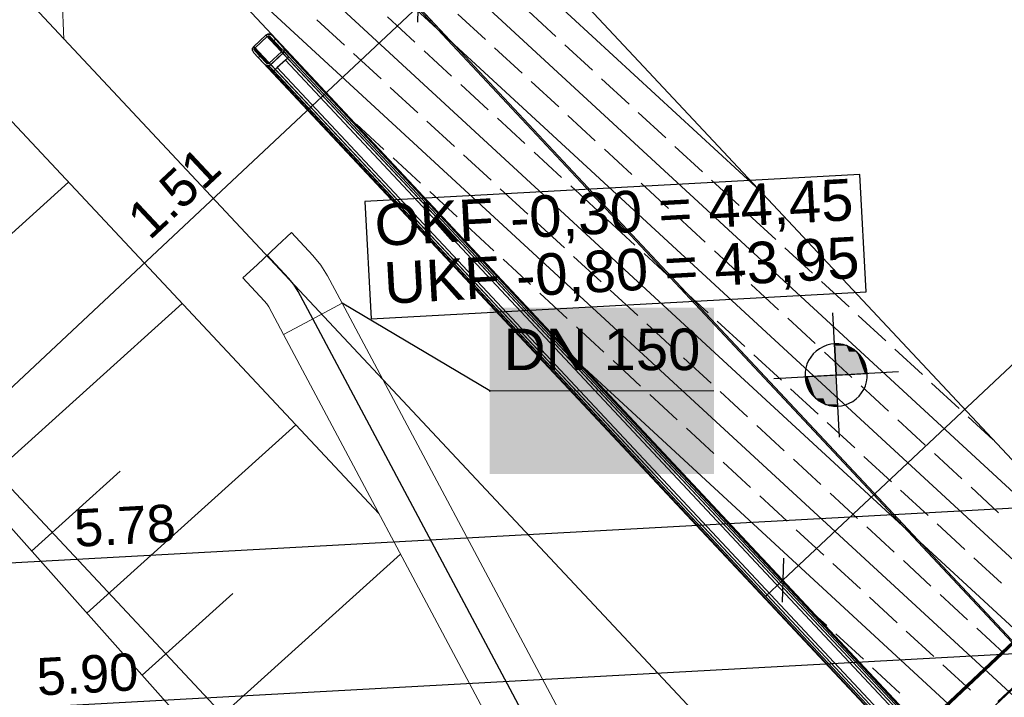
# Model space of a CAD drawing. Extents: x -779 to 790, y -208 to 633.
# Tile 35 of 232: x -247 to -199, y 14 to 46. Entities that reach past the tile are written whole.
import ezdxf
from ezdxf.lldxf.tags import DXFTag

# ---------------------------------------------------------------- set-up
doc = ezdxf.new("R2010")
doc.units = 0
doc.layers.get('0').update_dxf_attribs({"lineweight": 25})
for name, color, linetype, lineweight, true_color in [('01 Höhen im Gebäude - Basis', 7, 'Continuous', 25, 0x848484), ('01 Höhen im Gebäude - Basis-gefuellt', 7, 'Continuous', 35, 0xfefefe), ('01AFU Allgemein Bemaßung-A07F5V4RWF', 7, 'Continuous', 25, 0x848484), ('02 Raster Gebäude-A07F5V4QWF', 7, 'Continuous', 25, 0x848484), ('20 Bodenplatte-A07F5V4PWF', 7, 'Continuous', 25, 0x848484), ('20 Fenster als Fassade-A07F5V52WF', 9, 'Continuous', 25, 0x808080), ('20 Fundament-A07F5V4OWF', 7, 'Continuous', 25, 0x848484), ('30 Baugrubenplanung', 7, 'Continuous', 25, 0x848484), ('60 Höhen Außen (Bestand - bleibt)', 9, 'Continuous', 18, 0x808080), ('ELT Leerrohre', 1, 'Continuous', 35, 0xff0000), ('S_Kaltwasser', 3, 'Continuous', 35, 0x00ff00), ('S_Mass', 150, 'Continuous', 25, 0x007fff), ('S_Regenwasser_Grundleitung', 7, 'Continuous', 70, 0x0080ff), ('X_Mass', 150, 'Continuous', 25, 0x007fff)]:
    doc.layers.add(name, color=color, linetype=linetype, lineweight=lineweight, true_color=true_color)
doc.layers.add('02 Raster Gebäude-A07F5V53WF', color=7, linetype='Continuous', lineweight=13)
doc.styles.get("Standard").update_dxf_attribs({"font": 'arial.ttf'})
tags = doc.linetypes.add('Raster-A07F5V4TWF', pattern=[0.2, 0.1, -0.05, 0, -0.05]).pattern_tags.tags
tags[10:11] = [DXFTag(74, 4), DXFTag(75, 0), DXFTag(340, '0'), DXFTag(46, 1.0), DXFTag(50, 0.0), DXFTag(44, 0.0), DXFTag(45, 0.0)]
tags[8:9] = [DXFTag(74, 4), DXFTag(75, 0), DXFTag(340, '0'), DXFTag(46, 1.0), DXFTag(50, 0.0), DXFTag(44, 0.0), DXFTag(45, 0.0)]
tags[6:7] = [DXFTag(74, 4), DXFTag(75, 0), DXFTag(340, '0'), DXFTag(46, 1.0), DXFTag(50, 0.0), DXFTag(44, 0.0), DXFTag(45, 0.0)]
tags[4:5] = [DXFTag(74, 4), DXFTag(75, 0), DXFTag(340, '0'), DXFTag(46, 1.0), DXFTag(50, 0.0), DXFTag(44, 0.0), DXFTag(45, 0.0)]
tags = doc.linetypes.add('Raster-A07F5V57WF', pattern=[0.2, 0.1, -0.05, 0, -0.05]).pattern_tags.tags
tags[10:11] = [DXFTag(74, 4), DXFTag(75, 0), DXFTag(340, '0'), DXFTag(46, 1.0), DXFTag(50, 0.0), DXFTag(44, 0.0), DXFTag(45, 0.0)]
tags[8:9] = [DXFTag(74, 4), DXFTag(75, 0), DXFTag(340, '0'), DXFTag(46, 1.0), DXFTag(50, 0.0), DXFTag(44, 0.0), DXFTag(45, 0.0)]
tags[6:7] = [DXFTag(74, 4), DXFTag(75, 0), DXFTag(340, '0'), DXFTag(46, 1.0), DXFTag(50, 0.0), DXFTag(44, 0.0), DXFTag(45, 0.0)]
tags[4:5] = [DXFTag(74, 4), DXFTag(75, 0), DXFTag(340, '0'), DXFTag(46, 1.0), DXFTag(50, 0.0), DXFTag(44, 0.0), DXFTag(45, 0.0)]
tags = doc.linetypes.add('STRICHPUNKT2', pattern=[12.7, 6.35, -3.175, 0, -3.175]).pattern_tags.tags
tags[10:11] = [DXFTag(74, 4), DXFTag(75, 0), DXFTag(340, '0'), DXFTag(46, 0.0), DXFTag(50, 0.0), DXFTag(44, 0.0), DXFTag(45, 0.0)]
tags[8:9] = [DXFTag(74, 4), DXFTag(75, 0), DXFTag(340, '0'), DXFTag(46, 0.0), DXFTag(50, 0.0), DXFTag(44, 0.0), DXFTag(45, 0.0)]
tags[6:7] = [DXFTag(74, 4), DXFTag(75, 0), DXFTag(340, '0'), DXFTag(46, 0.0), DXFTag(50, 0.0), DXFTag(44, 0.0), DXFTag(45, 0.0)]
tags[4:5] = [DXFTag(74, 4), DXFTag(75, 0), DXFTag(340, '0'), DXFTag(46, 0.0), DXFTag(50, 0.0), DXFTag(44, 0.0), DXFTag(45, 0.0)]
tags = doc.linetypes.add('Wipeout_Contour-A07F5V4SWF', pattern=[1, 0, -1]).pattern_tags.tags
tags[6:7] = [DXFTag(74, 4), DXFTag(75, 0), DXFTag(340, '0'), DXFTag(46, 1.0), DXFTag(50, 0.0), DXFTag(44, 0.0), DXFTag(45, 0.0)]
tags[4:5] = [DXFTag(74, 4), DXFTag(75, 0), DXFTag(340, '0'), DXFTag(46, 1.0), DXFTag(50, 0.0), DXFTag(44, 0.0), DXFTag(45, 0.0)]

# ---------------------------------------------------------------- blocks, each defined once
blk = doc.blocks.new('Referenz-A07F5V4VWF', base_point=(-401.415, -176.34))
at = {"color": 0, "linetype": 'ByBlock', "lineweight": -2, "ltscale": 12.5}
for p, q in [((-193.268, 19.119), (-242.382, 71.552)), ((-186.18, 11.552), (-242.382, 71.552)), ((-258.024, 70.696), (-194.945, 3.354)), ((-139.804, 69.201), (-202.027, 10.914)), ((-266.191, 43.332), (-209.114, -20.788)), ((-206.746, 30.507), (-207.325, 30.589)), ((-207.325, 30.589), (-207.243, 29.091)), ((-206.242, 30.209), (-206.746, 30.507)), ((-205.891, 29.74), (-206.242, 30.209)), ((-205.745, 29.173), (-205.891, 29.74)), ((-207.243, 29.091), (-208.741, 29.01)), ((-208.741, 29.01), (-208.596, 28.443)), ((-207.243, 29.091), (-205.745, 29.173)), ((-207.161, 27.594), (-207.243, 29.091)), ((-208.596, 28.443), (-208.245, 27.974)), ((-208.245, 27.974), (-207.741, 27.676)), ((-207.741, 27.676), (-207.161, 27.594))]:
    blk.add_line(p, q, dxfattribs=at)
at = {"layer": '01 Höhen im Gebäude - Basis', "color": 0, "linetype": 'Wipeout_Contour-A07F5V4SWF', "lineweight": -2, "ltscale": 1.625}
for p, q in [((-206.104, 38.745), (-229.93, 37.441)), ((-205.795, 33.096), (-206.104, 38.745)), ((-229.93, 37.441), (-229.621, 31.792)), ((-229.621, 31.792), (-205.795, 33.096))]:
    blk.add_line(p, q, dxfattribs=at)
at = {"layer": '01 Höhen im Gebäude - Basis', "color": 0, "lineweight": -2}
for p, q in [((-207.08, 26.096), (-207.407, 32.087)), ((-208.046, 30.359), (-208.204, 30.244)), ((-207.873, 30.453), (-208.046, 30.359)), ((-207.69, 30.524), (-207.873, 30.453)), ((-207.499, 30.57), (-207.69, 30.524)), ((-207.304, 30.59), (-207.499, 30.57)), ((-207.108, 30.586), (-207.304, 30.59)), ((-206.914, 30.555), (-207.108, 30.586)), ((-206.726, 30.5), (-206.914, 30.555)), ((-206.547, 30.42), (-206.726, 30.5)), ((-206.379, 30.318), (-206.547, 30.42)), ((-208.47, 29.956), (-208.572, 29.788)), ((-208.346, 30.108), (-208.47, 29.956)), ((-208.204, 30.244), (-208.346, 30.108)), ((-206.226, 30.194), (-206.379, 30.318)), ((-206.091, 30.052), (-206.226, 30.194)), ((-205.976, 29.894), (-206.091, 30.052)), ((-205.882, 29.721), (-205.976, 29.894)), ((-208.707, 29.421), (-208.738, 29.227)), ((-208.652, 29.609), (-208.707, 29.421)), ((-208.572, 29.788), (-208.652, 29.609)), ((-205.811, 29.538), (-205.882, 29.721)), ((-205.765, 29.347), (-205.811, 29.538)), ((-210.239, 28.928), (-204.248, 29.255)), ((-208.738, 29.227), (-208.742, 29.031)), ((-208.742, 29.031), (-208.722, 28.836)), ((-205.78, 28.762), (-205.749, 28.956)), ((-205.744, 29.152), (-205.765, 29.347)), ((-205.749, 28.956), (-205.744, 29.152)), ((-208.722, 28.836), (-208.676, 28.645)), ((-208.676, 28.645), (-208.605, 28.462)), ((-208.605, 28.462), (-208.511, 28.289)), ((-205.915, 28.395), (-205.835, 28.574)), ((-205.835, 28.574), (-205.78, 28.762)), ((-208.511, 28.289), (-208.396, 28.131)), ((-208.396, 28.131), (-208.26, 27.989)), ((-208.26, 27.989), (-208.108, 27.865)), ((-206.283, 27.939), (-206.141, 28.075)), ((-206.141, 28.075), (-206.017, 28.227)), ((-206.017, 28.227), (-205.915, 28.395)), ((-208.108, 27.865), (-207.94, 27.763)), ((-207.94, 27.763), (-207.761, 27.683)), ((-207.761, 27.683), (-207.573, 27.628)), ((-207.573, 27.628), (-207.379, 27.597)), ((-207.379, 27.597), (-207.183, 27.593)), ((-207.183, 27.593), (-206.988, 27.613)), ((-206.988, 27.613), (-206.797, 27.659)), ((-206.797, 27.659), (-206.614, 27.73)), ((-206.614, 27.73), (-206.441, 27.824)), ((-206.441, 27.824), (-206.283, 27.939))]:
    blk.add_line(p, q, dxfattribs=at)
at = {"layer": '01 Höhen im Gebäude - Basis-gefuellt', "color": 0}
for points in [[(-207.304, 30.586), (-207.325, 30.586), (-207.325, 30.589)], [(-207.243, 29.091), (-207.304, 30.586), (-207.325, 30.586)], [(-206.69, 29.122), (-207.245, 29.122), (-207.304, 30.586)], [(-206.746, 30.507), (-207.271, 30.507), (-207.304, 30.586)], [(-206.69, 29.122), (-206.746, 30.507), (-207.271, 30.507)], [(-206.199, 29.149), (-206.691, 29.149), (-206.746, 30.507)], [(-206.242, 30.209), (-206.626, 30.209), (-206.746, 30.507)], [(-206.199, 29.149), (-206.242, 30.209), (-206.626, 30.209)], [(-205.868, 29.167), (-206.2, 29.167), (-206.242, 30.209)], [(-205.891, 29.74), (-206.074, 29.74), (-206.242, 30.209)], [(-205.868, 29.167), (-205.891, 29.74), (-206.074, 29.74)], [(-205.745, 29.173), (-205.868, 29.173), (-205.891, 29.74)], [(-208.619, 29.01), (-208.741, 29.01), (-208.619, 29.016)], [(-208.596, 28.443), (-208.619, 29.01), (-208.741, 29.01)], [(-208.287, 29.016), (-208.619, 29.016), (-208.288, 29.034)], [(-208.413, 28.443), (-208.596, 28.443), (-208.619, 29.016)], [(-208.245, 27.974), (-208.287, 29.016), (-208.619, 29.016)], [(-207.796, 29.034), (-208.288, 29.034), (-207.797, 29.061)], [(-207.861, 27.974), (-208.245, 27.974), (-208.288, 29.034)], [(-207.741, 27.676), (-207.796, 29.034), (-208.288, 29.034)], [(-207.242, 29.061), (-207.797, 29.061), (-207.243, 29.091)], [(-207.216, 27.676), (-207.741, 27.676), (-207.797, 29.061)], [(-207.183, 27.597), (-207.242, 29.061), (-207.797, 29.061)], [(-207.243, 29.091), (-206.69, 29.122), (-207.245, 29.122)], [(-207.162, 27.597), (-207.183, 27.597), (-207.243, 29.091)], [(-206.69, 29.122), (-206.199, 29.149), (-206.691, 29.149)], [(-206.199, 29.149), (-205.868, 29.167), (-206.2, 29.167)], [(-205.868, 29.167), (-205.745, 29.173), (-205.868, 29.173)], [(-208.245, 27.974), (-208.413, 28.443), (-208.596, 28.443)], [(-207.741, 27.676), (-207.861, 27.974), (-208.245, 27.974)], [(-207.183, 27.597), (-207.216, 27.676), (-207.741, 27.676)], [(-207.161, 27.594), (-207.162, 27.597), (-207.183, 27.597)]]:
    blk.add_solid(points, dxfattribs=at)
at = {"layer": '01AFU Allgemein Bemaßung-A07F5V4RWF', "color": 0, "lineweight": -2}
for p, q in [((-209.816, 19.219), (-148.549, 76.686)), ((-208.448, 17.76), (-210.778, 20.245)), ((-209.782, 20.279), (-209.85, 18.159)), ((-210.637, 18.449), (-209.816, 19.219))]:
    blk.add_line(p, q, dxfattribs=at)
at = {"layer": '02 Raster Gebäude-A07F5V4QWF', "color": 0, "linetype": 'Raster-A07F5V4TWF', "lineweight": -2, "ltscale": 187.5}
blk.add_line((-250.203, 71.124), (-190.562, 7.453), dxfattribs=at)
at = {"layer": '20 Bodenplatte-A07F5V4PWF', "color": 0, "lineweight": -2}
blk.add_line((-139.804, 69.201), (-202.027, 10.914), dxfattribs=at)
at = {"layer": '20 Fundament-A07F5V4OWF', "color": 0, "lineweight": -2}
for p, q in [((-210.907, 37.95), (-298.769, 118.97)), ((-188.458, 13.985), (-298.581, 115.532)), ((-166.009, -9.981), (-286.712, 101.322)), ((-147.374, -30.431), (-264.263, 77.356)), ((-193.268, 19.119), (-242.382, 71.552)), ((-258.024, 70.696), (-194.945, 3.354)), ((-152.346, -29.11), (-241.814, 53.391)), ((-224.131, 45.247), (-225.454, 46.467)), ((-220.739, 45.384), (-222.062, 46.604)), ((-230.914, 44.972), (-232.238, 46.192)), ((-227.522, 45.109), (-228.846, 46.33)), ((-229.15, 43.345), (-230.473, 44.565)), ((-225.758, 43.482), (-227.081, 44.702)), ((-222.366, 43.619), (-223.69, 44.84)), ((-218.974, 43.757), (-220.298, 44.977)), ((-220.601, 41.992), (-221.925, 43.213)), ((-217.21, 42.13), (-218.533, 43.35)), ((-227.385, 41.717), (-228.708, 42.938)), ((-223.993, 41.855), (-225.317, 43.075)), ((-215.445, 40.503), (-216.769, 41.723)), ((-225.62, 40.09), (-226.944, 41.311)), ((-222.229, 40.228), (-223.552, 41.448)), ((-218.837, 40.365), (-220.16, 41.586)), ((-229.012, 39.953), (-230.336, 41.173)), ((-220.464, 38.601), (-221.788, 39.821)), ((-217.072, 38.738), (-218.396, 39.958)), ((-213.681, 38.875), (-215.004, 40.096)), ((-227.248, 38.326), (-228.571, 39.546)), ((-223.856, 38.463), (-225.179, 39.684)), ((-211.916, 37.248), (-213.239, 38.469)), ((-222.091, 36.836), (-223.415, 38.056)), ((-218.699, 36.973), (-220.023, 38.194)), ((-215.308, 37.111), (-216.631, 38.331)), ((-225.483, 36.699), (-226.806, 37.919)), ((-216.935, 35.346), (-218.258, 36.567)), ((-213.543, 35.484), (-214.867, 36.704)), ((-210.151, 35.621), (-211.475, 36.841)), ((-223.718, 35.071), (-225.042, 36.292)), ((-220.327, 35.209), (-221.65, 36.429)), ((-211.779, 33.856), (-213.102, 35.077)), ((-208.387, 33.994), (-209.71, 35.214)), ((-221.954, 33.444), (-223.277, 34.665)), ((-218.562, 33.582), (-219.886, 34.802)), ((-215.17, 33.719), (-216.494, 34.939)), ((-213.406, 32.092), (-214.729, 33.312)), ((-210.014, 32.229), (-211.337, 33.45)), ((-206.622, 32.367), (-207.946, 33.587)), ((-220.189, 31.817), (-221.513, 33.037)), ((-216.797, 31.954), (-218.121, 33.175)), ((-208.249, 30.602), (-209.573, 31.822)), ((-204.858, 30.739), (-206.181, 31.96)), ((-218.425, 30.19), (-219.748, 31.41)), ((-215.033, 30.327), (-216.356, 31.548)), ((-211.641, 30.465), (-212.965, 31.685)), ((-213.268, 28.7), (-214.592, 29.92)), ((-209.877, 28.837), (-211.2, 30.058)), ((-206.485, 28.975), (-207.808, 30.195)), ((-203.093, 29.112), (-204.416, 30.333)), ((-157.319, -27.79), (-219.366, 29.425)), ((-216.66, 28.563), (-217.984, 29.783)), ((-204.72, 27.348), (-206.044, 28.568)), ((-201.328, 27.485), (-202.652, 28.705)), ((-214.895, 26.935), (-216.219, 28.156)), ((-211.504, 27.073), (-212.827, 28.293)), ((-208.112, 27.21), (-209.435, 28.431)), ((-199.683, 25.967), (-200.887, 27.078)), ((-209.739, 25.446), (-211.063, 26.666)), ((-206.347, 25.583), (-207.671, 26.803)), ((-202.956, 25.721), (-204.279, 26.941)), ((-213.131, 25.308), (-214.454, 26.529)), ((-204.583, 23.956), (-205.906, 25.176)), ((-201.191, 24.093), (-202.514, 25.314)), ((-211.366, 23.681), (-212.69, 24.901)), ((-207.975, 23.819), (-209.298, 25.039)), ((-209.602, 22.054), (-210.925, 23.274)), ((-206.21, 22.191), (-207.533, 23.412)), ((-202.818, 22.329), (-204.142, 23.549)), ((-199.426, 22.466), (-200.75, 23.687)), ((-201.054, 20.702), (-202.377, 21.922)), ((-207.837, 20.427), (-209.161, 21.647)), ((-204.445, 20.564), (-205.769, 21.785)), ((-206.073, 18.8), (-207.396, 20.02)), ((-202.681, 18.937), (-204.004, 20.157)), ((-199.289, 19.074), (-200.612, 20.295)), ((-200.916, 17.31), (-202.24, 18.53)), ((-204.308, 17.172), (-205.631, 18.393)), ((-207.7, 17.035), (-208.141, 17.442)), ((-205.935, 15.408), (-207.259, 16.628)), ((-202.543, 15.545), (-203.867, 16.766)), ((-199.152, 15.683), (-200.475, 16.903)), ((-204.171, 13.781), (-205.494, 15.001)), ((-200.779, 13.918), (-202.102, 15.138))]:
    blk.add_line(p, q, dxfattribs=at)
at = {"layer": '30 Baugrubenplanung', "color": 0, "lineweight": -2}
for p, q in [((-229.259, 22.432), (-273.667, 69.84)), ((-229.259, 22.432), (-273.667, 69.84)), ((-266.191, 43.332), (-209.114, -20.788)), ((-266.191, 43.332), (-209.114, -20.788)), ((-253.953, 29.584), (-244.193, 38.374)), ((-248.634, 23.608), (-238.722, 32.534)), ((-243.314, 17.632), (-233.252, 26.694)), ((-245.974, 20.62), (-241.705, 24.465)), ((-237.994, 11.656), (-228.211, 20.467)), ((-240.654, 14.644), (-236.287, 18.578))]:
    blk.add_line(p, q, dxfattribs=at)
at = {"layer": '01 Höhen im Gebäude - Basis', "color": 0, "linetype": 'ByBlock', "lineweight": -2, "ltscale": 0.21125, "char_height": 2.00026, "attachment_point": 1, "rotation": 3.132}
for s, insert in [('{\\fArial;OKF -0,30 = 44,45}', (-229.513, 37.292)), ('{\\fArial;UKF -0,80 = 43,95}', (-229.068, 34.512))]:
    blk.add_mtext(s, dxfattribs=dict(at, insert=insert))
blk = doc.blocks.new('Referenz-A07F5V59WF', base_point=(-759.499, -206.186))
at = {"layer": '02 Raster Gebäude-A07F5V53WF', "color": 0, "linetype": 'Raster-A07F5V57WF', "ltscale": 117.000008}
blk.add_line((-339.575, 166.625), (-56.874, -135.171), dxfattribs=at)
at = {"layer": '20 Fenster als Fassade-A07F5V52WF', "color": 0, "linetype": 'Continuous', "lineweight": -2, "ltscale": 225.000015}
for p, q in [((-234.701, 45.452), (-235.284, 44.905)), ((-235.216, 44.832), (-234.632, 45.379)), ((-234.609, 45.501), (-234.701, 45.452)), ((-234.701, 45.452), (-200.521, 8.963)), ((-234.632, 45.379), (-234.587, 45.404)), ((-233.949, 44.649), (-234.632, 45.379)), ((-234.609, 45.501), (-234.506, 45.498)), ((-234.506, 45.498), (-234.609, 45.501)), ((-234.587, 45.404), (-234.535, 45.402)), ((-234.535, 45.402), (-234.491, 45.375)), ((-234.506, 45.498), (-234.418, 45.443)), ((-234.418, 45.443), (-234.506, 45.498)), ((-234.491, 45.375), (-233.944, 44.791)), ((-234.418, 45.443), (-200.511, 9.246)), ((-234.418, 45.443), (-233.871, 44.859)), ((-234.239, 45.252), (-234.307, 45.178)), ((-235.342, 44.714), (-235.339, 44.817)), ((-235.339, 44.817), (-235.342, 44.714)), ((-235.342, 44.714), (-235.294, 44.623)), ((-235.342, 44.714), (-235.294, 44.623)), ((-235.284, 44.905), (-235.339, 44.817)), ((-235.294, 44.623), (-201.387, 8.426)), ((-235.294, 44.623), (-234.747, 44.039)), ((-235.284, 44.905), (-201.104, 8.417)), ((-235.245, 44.737), (-235.243, 44.788)), ((-235.245, 44.737), (-235.221, 44.691)), ((-235.243, 44.788), (-235.216, 44.832)), ((-235.221, 44.691), (-234.674, 44.107)), ((-234.532, 44.103), (-235.216, 44.832)), ((-233.807, 44.645), (-234.537, 43.961)), ((-234.532, 44.103), (-233.949, 44.649)), ((-234.464, 44.03), (-233.88, 44.576)), ((-233.949, 44.649), (-233.921, 44.693)), ((-233.944, 44.791), (-233.92, 44.745)), ((-233.921, 44.693), (-233.92, 44.745)), ((-233.88, 44.576), (-233.826, 44.664)), ((-201.341, 9.839), (-233.88, 44.576)), ((-233.871, 44.859), (-233.822, 44.768)), ((-201.058, 9.83), (-233.871, 44.859)), ((-233.826, 44.664), (-233.822, 44.768)), ((-233.588, 44.411), (-233.807, 44.645)), ((-234.986, 44.441), (-235.054, 44.367)), ((-234.674, 44.107), (-234.63, 44.08)), ((-234.578, 44.078), (-234.532, 44.103)), ((-234.318, 43.728), (-233.588, 44.411)), ((-233.76, 44.25), (-234.147, 43.889)), ((-233.588, 44.411), (-233.76, 44.25)), ((-233.76, 44.25), (-201.658, 9.98)), ((-201.658, 9.98), (-233.76, 44.25)), ((-201.487, 10.141), (-233.588, 44.411)), ((-201.934, 9.01), (-234.747, 44.039)), ((-234.747, 44.039), (-234.659, 43.984)), ((-234.659, 43.984), (-234.555, 43.981)), ((-234.63, 44.08), (-234.578, 44.078)), ((-234.555, 43.981), (-234.464, 44.03)), ((-234.537, 43.961), (-234.318, 43.728)), ((-201.925, 9.292), (-234.464, 44.03)), ((-234.147, 43.889), (-234.318, 43.728)), ((-234.318, 43.728), (-202.216, 9.457)), ((-202.045, 9.618), (-234.147, 43.889)), ((-234.147, 43.889), (-202.045, 9.618))]:
    blk.add_line(p, q, dxfattribs=at)
at = {"layer": '20 Fenster als Fassade-A07F5V52WF', "color": 0, "linetype": 'Continuous', "lineweight": -2, "ltscale": 147441.40625}
for p, q in [((-234.632, 45.379), (-235.216, 44.832)), ((-233.949, 44.649), (-234.632, 45.379)), ((-235.216, 44.832), (-234.532, 44.103)), ((-234.532, 44.103), (-233.949, 44.649))]:
    blk.add_line(p, q, dxfattribs=at)
at = {"layer": '20 Fenster als Fassade-A07F5V52WF', "color": 0, "linetype": 'Continuous', "lineweight": -2, "ltscale": 146961.0625}
for p, q in [((-234.587, 45.404), (-234.632, 45.379)), ((-234.632, 45.379), (-233.949, 44.649)), ((-233.921, 44.693), (-234.587, 45.404)), ((-233.949, 44.649), (-233.921, 44.693))]:
    blk.add_line(p, q, dxfattribs=at)
at = {"layer": '20 Fenster als Fassade-A07F5V52WF', "color": 0, "linetype": 'Continuous', "lineweight": -2, "ltscale": 146890.84375}
for p, q in [((-234.587, 45.404), (-233.921, 44.693)), ((-234.535, 45.402), (-234.587, 45.404)), ((-233.92, 44.745), (-234.535, 45.402)), ((-233.921, 44.693), (-233.92, 44.745))]:
    blk.add_line(p, q, dxfattribs=at)
at = {"layer": '20 Fenster als Fassade-A07F5V52WF', "color": 0, "linetype": 'Continuous', "lineweight": -2, "ltscale": 146862.4375}
for p, q in [((-234.535, 45.402), (-233.92, 44.745)), ((-234.491, 45.375), (-234.535, 45.402)), ((-233.944, 44.791), (-234.491, 45.375)), ((-233.92, 44.745), (-233.944, 44.791))]:
    blk.add_line(p, q, dxfattribs=at)
at = {"layer": '20 Fenster als Fassade-A07F5V52WF', "color": 0, "linetype": 'Continuous', "lineweight": -2, "ltscale": 147846.96875}
for p, q in [((-235.243, 44.788), (-235.245, 44.737)), ((-235.245, 44.737), (-234.63, 44.08)), ((-234.578, 44.078), (-235.243, 44.788)), ((-234.63, 44.08), (-234.578, 44.078))]:
    blk.add_line(p, q, dxfattribs=at)
at = {"layer": '20 Fenster als Fassade-A07F5V52WF', "color": 0, "linetype": 'Continuous', "lineweight": -2, "ltscale": 147872.875}
for p, q in [((-234.63, 44.08), (-235.245, 44.737)), ((-235.245, 44.737), (-235.221, 44.691)), ((-235.221, 44.691), (-234.674, 44.107)), ((-234.674, 44.107), (-234.63, 44.08))]:
    blk.add_line(p, q, dxfattribs=at)
at = {"layer": '20 Fenster als Fassade-A07F5V52WF', "color": 0, "linetype": 'Continuous', "lineweight": -2, "ltscale": 147776.890625}
for p, q in [((-235.216, 44.832), (-235.243, 44.788)), ((-235.243, 44.788), (-234.578, 44.078)), ((-234.532, 44.103), (-235.216, 44.832)), ((-234.578, 44.078), (-234.532, 44.103))]:
    blk.add_line(p, q, dxfattribs=at)
at = {"layer": '20 Fenster als Fassade-A07F5V52WF', "color": 0, "linetype": 'Continuous', "lineweight": -2, "ltscale": 151544.71875}
for p, q in [((-233.88, 44.576), (-234.464, 44.03)), ((-201.341, 9.839), (-233.88, 44.576)), ((-234.464, 44.03), (-201.925, 9.292))]:
    blk.add_line(p, q, dxfattribs=at)
at = {"layer": '20 Fenster als Fassade-A07F5V52WF', "color": 0, "linetype": 'Continuous', "lineweight": -2, "ltscale": 151092.125}
for p, q in [((-233.826, 44.664), (-233.88, 44.576)), ((-233.88, 44.576), (-201.341, 9.839)), ((-201.25, 9.888), (-233.826, 44.664))]:
    blk.add_line(p, q, dxfattribs=at)
at = {"layer": '20 Fenster als Fassade-A07F5V52WF', "color": 0, "linetype": 'Continuous', "lineweight": -2, "ltscale": 150969.171875}
for p, q in [((-233.871, 44.859), (-233.822, 44.768)), ((-201.058, 9.83), (-233.871, 44.859)), ((-233.822, 44.768), (-201.146, 9.885))]:
    blk.add_line(p, q, dxfattribs=at)
at = {"layer": '20 Fenster als Fassade-A07F5V52WF', "color": 0, "linetype": 'Continuous', "lineweight": -2, "ltscale": 151011.359375}
for p, q in [((-233.822, 44.768), (-233.826, 44.664)), ((-233.826, 44.664), (-201.25, 9.888)), ((-201.146, 9.885), (-233.822, 44.768))]:
    blk.add_line(p, q, dxfattribs=at)
at = {"layer": '20 Fenster als Fassade-A07F5V52WF', "color": 0, "linetype": 'Continuous', "lineweight": -2, "ltscale": 151515.015625}
for p, q in [((-233.76, 44.25), (-234.147, 43.889)), ((-201.658, 9.98), (-233.76, 44.25)), ((-234.147, 43.889), (-202.045, 9.618))]:
    blk.add_line(p, q, dxfattribs=at)
at = {"layer": '20 Fenster als Fassade-A07F5V52WF', "color": 0, "linetype": 'Continuous', "lineweight": -2, "ltscale": 151136.890625}
for p, q in [((-233.588, 44.411), (-233.76, 44.25)), ((-233.76, 44.25), (-201.658, 9.98)), ((-201.487, 10.141), (-233.588, 44.411))]:
    blk.add_line(p, q, dxfattribs=at)
at = {"layer": '20 Fenster als Fassade-A07F5V52WF', "color": 0, "linetype": 'Continuous', "lineweight": -2, "ltscale": 152110.046875}
for p, q in [((-234.659, 43.984), (-234.747, 44.039)), ((-234.747, 44.039), (-201.934, 9.01)), ((-201.983, 9.101), (-234.659, 43.984))]:
    blk.add_line(p, q, dxfattribs=at)
at = {"layer": '20 Fenster als Fassade-A07F5V52WF', "color": 0, "linetype": 'Continuous', "lineweight": -2, "ltscale": 152056.71875}
for p, q in [((-234.555, 43.981), (-234.659, 43.984)), ((-234.659, 43.984), (-201.983, 9.101)), ((-201.979, 9.204), (-234.555, 43.981))]:
    blk.add_line(p, q, dxfattribs=at)
at = {"layer": '20 Fenster als Fassade-A07F5V52WF', "color": 0, "linetype": 'Continuous', "lineweight": -2, "ltscale": 151969.34375}
for p, q in [((-234.464, 44.03), (-234.555, 43.981)), ((-234.555, 43.981), (-201.979, 9.204)), ((-201.925, 9.292), (-234.464, 44.03))]:
    blk.add_line(p, q, dxfattribs=at)
at = {"layer": '20 Fenster als Fassade-A07F5V52WF', "color": 0, "linetype": 'Continuous', "lineweight": -2, "ltscale": 151880.734375}
for p, q in [((-234.147, 43.889), (-234.318, 43.728)), ((-234.318, 43.728), (-202.216, 9.457)), ((-202.045, 9.618), (-234.147, 43.889))]:
    blk.add_line(p, q, dxfattribs=at)
at = {"layer": '60 Höhen Außen (Bestand - bleibt)', "color": 0, "linetype": 'Continuous', "ltscale": 162.000017}
blk.add_line((-244.661, 51.231), (-244.418, 45.236), dxfattribs=at)
blk = doc.blocks.new('Polylinie-A07F5V5ZWF', base_point=(-525.556, -2.904))
at = {"color": 0, "linetype": 'ByBlock', "lineweight": -2, "ltscale": 0.35}
blk.add_line((-293.044, 97.206), (-199.293, -2.904), dxfattribs=at)
blk = doc.blocks.new('Polylinie-A07F5V61WF', base_point=(-514.405, -17.205))
at = {"color": 0, "linetype": 'ByBlock', "lineweight": -2, "ltscale": 0.35}
blk.add_line((-208.717, -17.205), (-302.786, 83.243), dxfattribs=at)
blk = doc.blocks.new('Maß-A07F5V75WF', base_point=(-256.209, 24.753))
at = {"color": 0, "linetype": 'ByBlock', "lineweight": -2, "ltscale": 0.25}
for p, q in [((-225.994, 45.372), (-234.197, 54.13)), ((-227.385, 46.082), (-227.336, 47.581)), ((-227.361, 46.832), (-249.373, 26.213)), ((-248.005, 24.753), (-256.209, 33.511)), ((-249.397, 25.463), (-249.348, 26.962))]:
    blk.add_line(p, q, dxfattribs=at)
at = {"color": 0, "linetype": 'ByBlock', "lineweight": -2, "ltscale": 0.25, "insert": (-241.525, 36.852), "char_height": 1.8, "attachment_point": 1, "rotation": 43.1289}
blk.add_mtext('{\\fArial;1.51}', dxfattribs=at)
blk = doc.blocks.new('Maß-A07F5V9FWF', base_point=(-299.289, 0.217))
at = {"color": 0, "linetype": 'ByBlock', "lineweight": -2, "ltscale": 0.25}
blk.add_line((-298.789, 10.202), (-180.9, 16.654), dxfattribs=at)
at = {"color": 0, "linetype": 'ByBlock', "lineweight": -2, "ltscale": 0.25, "insert": (-245.779, 15.459), "char_height": 1.8, "attachment_point": 1, "rotation": 3.1327}
blk.add_mtext('{\\fArial;5.90}', dxfattribs=at)
blk = doc.blocks.new('Maß-A07F5V9HWF', base_point=(-299.672, 7.206))
at = {"color": 0, "linetype": 'ByBlock', "lineweight": -2, "ltscale": 0.25}
blk.add_line((-299.171, 17.191), (-183.85, 23.503), dxfattribs=at)
at = {"color": 0, "linetype": 'ByBlock', "lineweight": -2, "ltscale": 0.25, "insert": (-243.977, 22.616), "char_height": 1.8, "attachment_point": 1, "rotation": 3.1327}
blk.add_mtext('{\\fArial;5.78}', dxfattribs=at)

msp = doc.modelspace()

# ---------------------------------------------------------------- linework, layer by layer
at = {"color": 8, "lineweight": 25, "ltscale": 0.25, "true_color": 0x808080}
msp.add_line((-199.457, 13.386), (-165.755, 44.955), dxfattribs=at)
at = {"layer": 'ELT Leerrohre', "color": 1, "lineweight": 13, "true_color": 0xff0000}
for p, q in [((-234.15, 35.309), (-233.465, 35.949)), ((-232.437, 34.849), (-233.465, 35.949)), ((-235.118, 34.403), (-234.15, 35.309)), ((-232.055, 34.384), (-232.437, 34.849)), ((-235.802, 33.763), (-235.118, 34.403)), ((-231.738, 33.873), (-232.055, 34.384)), ((-235.802, 33.763), (-234.774, 32.663)), ((-231.029, 32.544), (-231.738, 33.873)), ((-234.658, 32.522), (-234.774, 32.663)), ((-234.561, 32.366), (-234.658, 32.522)), ((-234.561, 32.366), (-233.852, 31.037)), ((-231.857, 32.106), (-231.03, 32.547)), ((-231.856, 32.103), (-231.029, 32.544)), ((-216.501, 5.321), (-231.03, 32.547)), ((-233.027, 31.482), (-231.857, 32.106)), ((-233.025, 31.479), (-231.856, 32.103)), ((-233.854, 31.041), (-233.027, 31.482)), ((-233.852, 31.037), (-233.025, 31.479)), ((-233.854, 31.041), (-219.324, 3.815))]:
    msp.add_line(p, q, dxfattribs=at)
at = {"layer": 'ELT Leerrohre', "color": 1, "linetype": 'STRICHPUNKT2', "lineweight": 25, "ltscale": 0.25, "true_color": 0xff0000}
for p, q in [((-233.605, 33.756), (-234.634, 34.856)), ((-233.356, 33.453), (-233.605, 33.756)), ((-233.149, 33.119), (-233.356, 33.453)), ((-232.442, 31.794), (-233.149, 33.119)), ((-217.913, 4.568), (-232.44, 31.791))]:
    msp.add_line(p, q, dxfattribs=at)
at = {"layer": 'S_Regenwasser_Grundleitung'}
msp.add_line((-49.77, 156.555), (-208.594, 6.909), dxfattribs=at)
at = {"layer": 'X_Mass'}
for p, q in [((-223.917, 28.326), (-231.029, 32.544)), ((-223.926, 28.327), (-223.927, 28.326)), ((-223.927, 28.326), (-223.926, 28.324)), ((-223.925, 28.331), (-223.926, 28.329)), ((-223.926, 28.329), (-223.926, 28.328)), ((-223.926, 28.328), (-223.926, 28.327)), ((-223.926, 28.324), (-223.926, 28.323)), ((-223.926, 28.323), (-223.926, 28.322)), ((-223.926, 28.322), (-223.925, 28.321)), ((-223.924, 28.332), (-223.925, 28.331)), ((-223.925, 28.321), (-223.924, 28.32)), ((-223.923, 28.334), (-223.924, 28.333)), ((-223.924, 28.333), (-223.924, 28.332)), ((-223.924, 28.32), (-223.924, 28.319)), ((-223.924, 28.319), (-223.923, 28.318)), ((-223.922, 28.334), (-223.923, 28.334)), ((-223.923, 28.318), (-223.922, 28.317)), ((-223.92, 28.335), (-223.922, 28.334)), ((-223.922, 28.317), (-223.92, 28.316)), ((-223.919, 28.335), (-223.92, 28.335)), ((-223.92, 28.316), (-223.919, 28.316)), ((-223.918, 28.336), (-223.919, 28.335)), ((-223.919, 28.316), (-223.918, 28.316)), ((-223.917, 28.336), (-223.918, 28.336)), ((-223.918, 28.316), (-223.917, 28.316)), ((-223.915, 28.336), (-223.917, 28.336)), ((-223.917, 28.316), (-223.915, 28.316)), ((-223.914, 28.335), (-223.915, 28.336)), ((-223.915, 28.316), (-223.914, 28.316)), ((-223.913, 28.335), (-223.914, 28.335)), ((-223.914, 28.316), (-223.913, 28.316)), ((-223.912, 28.334), (-223.913, 28.335)), ((-223.913, 28.316), (-223.912, 28.317)), ((-223.91, 28.334), (-223.912, 28.334)), ((-223.912, 28.317), (-223.91, 28.318)), ((-223.909, 28.333), (-223.91, 28.334)), ((-223.91, 28.318), (-223.909, 28.319)), ((-223.909, 28.332), (-223.909, 28.333)), ((-223.908, 28.331), (-223.909, 28.332)), ((-223.909, 28.32), (-223.908, 28.321)), ((-223.909, 28.319), (-223.909, 28.32)), ((-223.907, 28.329), (-223.908, 28.331)), ((-223.908, 28.321), (-223.907, 28.322)), ((-223.907, 28.328), (-223.907, 28.329)), ((-223.907, 28.327), (-223.907, 28.328)), ((-223.907, 28.326), (-223.907, 28.327)), ((-223.907, 28.324), (-223.907, 28.326)), ((-223.907, 28.323), (-223.907, 28.324)), ((-223.907, 28.322), (-223.907, 28.323))]:
    msp.add_line(p, q, dxfattribs=at)
at = {"layer": 'X_Mass', "lineweight": 18}
msp.add_line((-223.917, 28.326), (-213.127, 28.326), dxfattribs=at)
at = {"layer": 'X_Mass', "color": 7, "true_color": 0xffffff}
for points in [[(-223.917, 24.326), (-213.127, 24.326), (-223.917, 32.326)], [(-213.127, 24.326), (-223.917, 32.326), (-213.127, 32.326)]]:
    msp.add_solid(points, dxfattribs=at)

# ---------------------------------------------------------------- block references
at = {"color": 8, "lineweight": 25, "ltscale": 1250, "true_color": 0x808080}
msp.add_blockref('Referenz-A07F5V59WF', (-759.499, -206.186), dxfattribs=at)
at = {"color": 8, "lineweight": 25, "ltscale": 12.5, "true_color": 0x808080}
msp.add_blockref('Referenz-A07F5V4VWF', (-401.415, -176.34), dxfattribs=at)
at = {"layer": 'S_Kaltwasser', "ltscale": 0.35}
for name, p in [('Polylinie-A07F5V5ZWF', (-525.556, -2.904)), ('Polylinie-A07F5V61WF', (-514.405, -17.205))]:
    msp.add_blockref(name, p, dxfattribs=at)
at = {"layer": 'S_Mass', "ltscale": 0.25}
for name, p in [('Maß-A07F5V75WF', (-256.209, 24.753)), ('Maß-A07F5V9HWF', (-299.672, 7.206)), ('Maß-A07F5V9FWF', (-299.289, 0.217))]:
    msp.add_blockref(name, p, dxfattribs=at)

# ---------------------------------------------------------------- texts
at = {"layer": 'X_Mass', "insert": (-223.25, 31.326), "char_height": 2, "attachment_point": 1}
msp.add_mtext('{\\fArial;DN 150}', dxfattribs=at)

doc.saveas('drawing.dxf')
